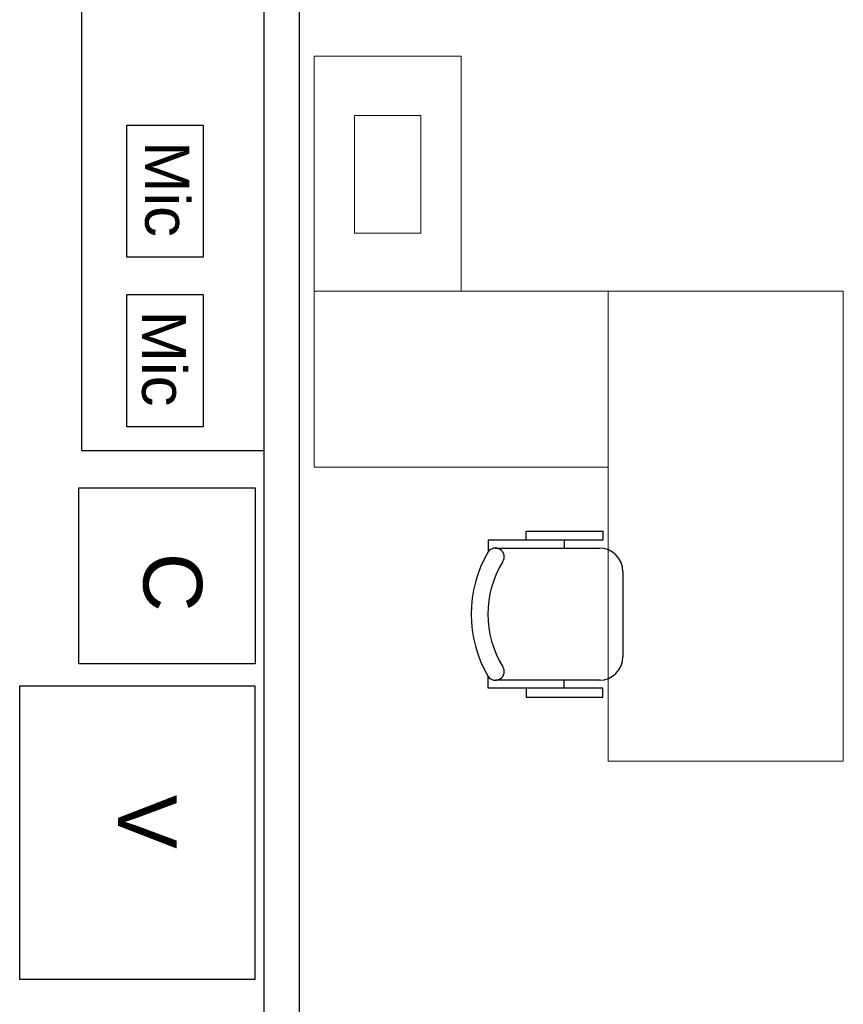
# Model space of a CAD drawing. Header units: metres. Extents: x -1 to 438, y -6 to 53.
# Tile 12 of 149: x 406.04 to 408.84, y 18.23 to 21.59. Entities that reach past the tile are written whole.
import ezdxf

# ---------------------------------------------------------------- set-up
doc = ezdxf.new("R2010")
doc.units = ezdxf.units.M
doc.linetypes.add('CONTINUA', pattern=[0])
doc.layers.add('PA MOBLES ACTUAL', color=7, linetype='CONTINUA', lineweight=25)
doc.layers.add('PA MURS ACTUAL', color=7, linetype='CONTINUA', lineweight=25)
doc.styles.add('ARIAL', font='arial.ttf')

msp = doc.modelspace()

# ---------------------------------------------------------------- linework, layer by layer
at = {"layer": 'PA MOBLES ACTUAL', "transparency": 33554687}
for q in [(406.2519, 23.4298), (406.8719, 20.1196)]:
    msp.add_line((406.2519, 20.1196), q, dxfattribs=at)
at = {"layer": 'PA MOBLES ACTUAL', "color": 180, "linetype": 'CONTINUA', "lineweight": 13, "transparency": 33554687}
msp.add_line((408.0425, 20.0623), (408.0425, 20.6623), dxfattribs=at)
at = {"layer": 'PA MOBLES ACTUAL', "color": 180, "linetype": 'CONTINUA', "transparency": 33554687}
for p, q in [((407.8925, 19.8141), (407.8925, 19.7873)), ((407.6591, 19.7873), (408.0125, 19.7873)), ((408.0925, 19.7073), (408.0925, 19.4173)), ((408.0125, 19.3373), (407.6591, 19.3373)), ((407.8925, 19.3105), (407.8925, 19.3373))]:
    msp.add_line(p, q, dxfattribs=at)
at = {"layer": 'PA MOBLES ACTUAL', "linetype": 'CONTINUA', "lineweight": 13, "transparency": 33554687}
for points in [[(407.5425, 20.6623), (407.5425, 21.4623), (407.0425, 21.4623), (407.0425, 20.6623), (407.5425, 20.6623)], [(407.1797, 21.2595), (407.1797, 20.8595), (407.4047, 20.8595), (407.4047, 21.2595), (407.1797, 21.2595)]]:
    msp.add_lwpolyline(points, close=True, dxfattribs=at)
at = {"layer": 'PA MOBLES ACTUAL', "transparency": 33554687}
for points in [[(406.4049, 20.7774), (406.4049, 21.2274), (406.6649, 21.2274), (406.6649, 20.7774), (406.4049, 20.7774)], [(406.4049, 20.2002), (406.4049, 20.6502), (406.6649, 20.6502), (406.6649, 20.2002), (406.4049, 20.2002)]]:
    msp.add_lwpolyline(points, close=True, dxfattribs=at)
at = {"layer": 'PA MOBLES ACTUAL', "color": 180, "linetype": 'CONTINUA', "lineweight": 13, "transparency": 33554687}
msp.add_lwpolyline([(408.8425, 20.6623), (408.8425, 19.0623), (408.0425, 19.0623), (408.0425, 20.0623), (407.0425, 20.0623), (407.0425, 20.6623), (408.8425, 20.6623)], close=True, dxfattribs=at)
at = {"layer": 'PA MOBLES ACTUAL', "linetype": 'CONTINUA', "transparency": 33554687}
for points in [[(406.2412, 19.3928), (406.2412, 19.9928), (406.8412, 19.9928), (406.8412, 19.3928), (406.2412, 19.3928)], [(406.0404, 19.3189), (406.8404, 19.3189), (406.8404, 18.3189), (406.0404, 18.3189), (406.0404, 19.3189)]]:
    msp.add_lwpolyline(points, close=True, dxfattribs=at)
at = {"layer": 'PA MOBLES ACTUAL', "color": 180, "linetype": 'CONTINUA', "transparency": 33554687}
for points in [[(407.7639, 19.8141), (407.7639, 19.8447), (408.0239, 19.8447), (408.0239, 19.8141), (407.6338, 19.8141), (407.6338, 19.774)], [(407.7639, 19.3105), (407.7639, 19.2799), (408.0239, 19.2799), (408.0239, 19.3105), (407.6338, 19.3105), (407.6338, 19.3506)]]:
    msp.add_lwpolyline(points, dxfattribs=at)
for centre, radius, start, end in [((407.6588, 19.7573), 0.03, 327.334, 146.1712), ((408.0125, 19.7073), 0.08, 0, 90), ((407.9945, 19.5623), 0.4182, 149.5867, 210.4133), ((407.9732, 19.5623), 0.34, 148.2704, 211.7296), ((408.0125, 19.4173), 0.08, 270, 0), ((407.6588, 19.3673), 0.03, 213.8288, 32.666)]:
    msp.add_arc(centre, radius, start, end, dxfattribs=at)
at = {"layer": 'PA MURS ACTUAL', "transparency": 33554687}
for p, q in [((406.8719, 17.5196), (406.8719, 23.3196)), ((406.9919, 17.5196), (406.9919, 23.2724))]:
    msp.add_line(p, q, dxfattribs=at)

# ---------------------------------------------------------------- texts
at = {"layer": 'PA MOBLES ACTUAL', "transparency": 33554687, "char_height": 0.15, "width": 0.402354, "attachment_point": 5, "rotation": 270, "style": 'ARIAL'}
for insert in [(406.5412, 21.0095), (406.5306, 20.4322)]:
    msp.add_mtext('\\W1.00;Mic', dxfattribs=dict(at, insert=insert))
at = {"layer": 'PA MOBLES ACTUAL', "linetype": 'CONTINUA', "transparency": 33554687, "char_height": 0.2, "attachment_point": 5, "rotation": 270, "style": 'ARIAL'}
for s, insert, width in [('\\W0.99;C', (406.5597, 19.671), 0.302629), ('\\W0.99;V', (406.4747, 18.8554), 0.285245)]:
    msp.add_mtext(s, dxfattribs=dict(at, insert=insert, width=width))

doc.saveas('drawing.dxf')
